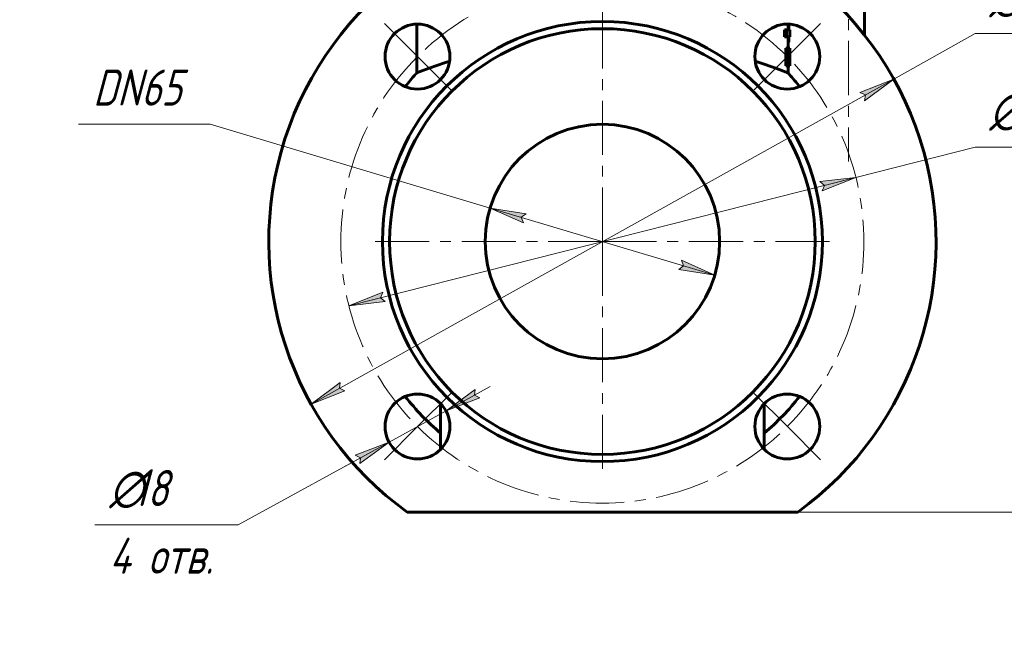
# Model space of a CAD drawing. Header units: millimetres. Extents: x 0 to 594, y 0 to 420.
# Tile 8 of 10: x 345 to 482, y 165 to 252. Entities that reach past the tile are written whole.
import ezdxf

# ---------------------------------------------------------------- set-up
doc = ezdxf.new("R2010")
doc.units = ezdxf.units.MM
for name, pattern in [('K5LT_AXLED', [12, 7.5, -1.5, 1.5, -1.5]), ('K5LT_BASIC', [0]), ('K5LT_THIN', [0])]:
    doc.linetypes.add(name, pattern=pattern)
doc.layers.add('Системный слой', color=7, linetype='Continuous')
doc.layers.add('Системный слой (1)', color=7, linetype='Continuous', true_color=0x6c6c6c)
doc.styles.add('KDIMTEXTSTYLE', font='GOST_AU.SHX', dxfattribs={"width": 0.96, "oblique": 15, "height": 5})
doc.styles.add('KTEXTSTYLE', font='GOST_AU.SHX', dxfattribs={"width": 0.56, "height": 5})
doc.dimstyles.new('KDIMSTYLE (0.50)', dxfattribs={"dimtxt": 5, "dimasz": 1, "dimexe": 2, "dimexo": 0, "dimgap": 1, "dimtad": 1, "dimlfac": 2, "dimtxsty": 'KDIMTEXTSTYLE', "dimsah": 1, "dimcen": 0, "dimdle": 1, "dimadec": 0, "dimazin": 0, "dimtfac": 0.667, "dimtmove": 0, "dimatfit": 3, "dimfxl": 1, "dimtvp": 1, "dimtolj": 1, "dimtzin": 0, "dimarcsym": 0})

# ---------------------------------------------------------------- blocks, each defined once
blk = doc.blocks.new('U48')
at = {"layer": 'Системный слой (1)', "color": 143, "linetype": 'K5LT_BASIC', "lineweight": 60, "true_color": 0x33acca}
for p, q in [((451.71, 245.45), (451.7, 245.44)), ((451.7, 245.44), (451.7, 245.44)), ((451.72, 245.45), (451.71, 245.45))]:
    blk.add_line(p, q, dxfattribs=at)
blk = doc.blocks.new('U49')
at = {"layer": 'Системный слой (1)', "color": 143, "linetype": 'K5LT_BASIC', "lineweight": 60, "true_color": 0x33acca}
for p, q in [((451.9, 245.47), (451.9, 245.46)), ((451.9, 245.46), (451.9, 245.46)), ((451.9, 245.46), (451.9, 245.45))]:
    blk.add_line(p, q, dxfattribs=at)
blk = doc.blocks.new('U50')
at = {"layer": 'Системный слой (1)', "color": 143, "linetype": 'K5LT_BASIC', "lineweight": 60, "true_color": 0x33acca}
for p, q in [((451.66, 251.24), (451.66, 250.47)), ((451.66, 249.47), (451.66, 247.92)), ((451.66, 245.47), (451.66, 244.48))]:
    blk.add_line(p, q, dxfattribs=at)
blk = doc.blocks.new('U51')
at = {"layer": 'Системный слой (1)', "color": 143, "linetype": 'K5LT_BASIC', "lineweight": 60, "true_color": 0x33acca}
for p, q in [((447.79, 245.89), (447.09, 246.12)), ((449.83, 245.17), (447.79, 245.89)), ((451.04, 244.72), (449.83, 245.17)), ((451.63, 244.49), (451.04, 244.72)), ((451.66, 244.48), (451.63, 244.49))]:
    blk.add_line(p, q, dxfattribs=at)
blk = doc.blocks.new('U52')
at = {"layer": 'Системный слой (1)', "color": 143, "linetype": 'K5LT_BASIC', "lineweight": 60, "true_color": 0x33acca}
for p, q in [((404.01, 245.88), (401.9, 245.13)), ((404.74, 246.13), (404.01, 245.88)), ((400.17, 244.48), (400.16, 244.48)), ((400.64, 244.66), (400.17, 244.48)), ((401.9, 245.13), (400.64, 244.66))]:
    blk.add_line(p, q, dxfattribs=at)
blk = doc.blocks.new('U53')
at = {"layer": 'Системный слой (1)', "color": 143, "linetype": 'K5LT_BASIC', "lineweight": 60, "true_color": 0x33acca}
for start, end in [(38.1389, 41.8571), (310.1835, 321.8604)]:
    blk.add_arc((425.91, 221.11), 34.76, start, end, dxfattribs=at)
blk = doc.blocks.new('D2')
at = {"layer": 'Системный слой (1)'}
for points in [[(462.26, 240.63), (466.31, 243.64), (461.62, 241.78), (462.38, 241.45)], [(385.52, 198.58), (390.21, 200.44), (389.45, 200.78), (389.57, 201.59)]]:
    blk.add_hatch(color=7, dxfattribs=at).paths.add_polyline_path(points)
at = {"layer": 'Системный слой (1)', "color": 7, "linetype": 'K5LT_THIN', "lineweight": 18, "true_color": 0xffffff}
for p, q in [((466.31, 243.64), (477.58, 249.93)), ((477.58, 249.93), (494.78, 249.93)), ((385.52, 198.58), (466.31, 243.64)), ((461.62, 241.78), (466.31, 243.64)), ((466.31, 243.64), (462.26, 240.63)), ((462.38, 241.45), (461.62, 241.78)), ((462.26, 240.63), (462.38, 241.45)), ((385.52, 198.58), (389.57, 201.59)), ((389.57, 201.59), (389.45, 200.78)), ((389.45, 200.78), (390.21, 200.44)), ((390.21, 200.44), (385.52, 198.58))]:
    blk.add_line(p, q, dxfattribs=at)
blk.add_wipeout([(479.58, 250.93), (479.58, 258.31), (492.25, 258.31), (492.25, 250.93)]).dxf.layer = 'Системный слой (1)'
at = {"layer": 'Системный слой (1)', "color": 7, "char_height": 5, "attachment_point": 1, "style": 'KTEXTSTYLE'}
for s, insert in [('\\H5.0;\\W1.000;\\Q15;\\Q15;\\W0.960;∅', (479.58, 257.51)), ('\\H5.0;\\W1.000;\\Q15;\\Q15;\\W0.960;185', (482.89, 257.51))]:
    blk.add_mtext(s, dxfattribs=dict(at, insert=insert))
blk = doc.blocks.new('KDIMARROW_01')
at = {"layer": 'Системный слой'}
blk.add_hatch(color=0, dxfattribs=at).paths.add_polyline_path([(-5, -0.66), (0, 0), (-5, 0.66), (-4.5, 0)])
at = {"layer": 'Системный слой', "color": 0, "linetype": 'K5LT_THIN', "lineweight": 18}
for p, q in [((-4.5, 0), (-5, 0.66)), ((-5, 0.66), (0, 0)), ((0, 0), (-5, -0.66)), ((-5, -0.66), (-4.5, 0))]:
    blk.add_line(p, q, dxfattribs=at)
at = {"layer": 'Системный слой (1)', "color": 0, "linetype": 'K5LT_THIN', "lineweight": 18}
blk.add_line((425.91, 221.11), (425.41, 221.11), dxfattribs=at)
blk = doc.blocks.new('D3')
at = {"layer": 'Системный слой (1)'}
for points in [[(456.37, 228.14), (461.05, 230.01), (456.05, 229.42), (456.69, 228.9)], [(395.78, 212.8), (395.13, 213.32), (395.46, 214.08), (390.77, 212.21)]]:
    blk.add_hatch(color=7, dxfattribs=at).paths.add_polyline_path(points)
at = {"layer": 'Системный слой (1)', "color": 7, "linetype": 'K5LT_THIN', "lineweight": 18, "true_color": 0xffffff}
for p, q in [((461.05, 230.01), (477.58, 234.19)), ((477.58, 234.19), (494.65, 234.19)), ((390.77, 212.21), (461.05, 230.01)), ((456.05, 229.42), (461.05, 230.01)), ((456.69, 228.9), (456.05, 229.42)), ((461.05, 230.01), (456.37, 228.14)), ((456.37, 228.14), (456.69, 228.9)), ((390.77, 212.21), (395.46, 214.08)), ((395.46, 214.08), (395.13, 213.32)), ((395.13, 213.32), (395.78, 212.8)), ((395.78, 212.8), (390.77, 212.21))]:
    blk.add_line(p, q, dxfattribs=at)
blk.add_wipeout([(479.58, 235.19), (479.58, 242.57), (492.12, 242.57), (492.12, 235.19)]).dxf.layer = 'Системный слой (1)'
at = {"layer": 'Системный слой (1)', "color": 7, "char_height": 5, "attachment_point": 1, "style": 'KTEXTSTYLE'}
for s, insert in [('\\H5.0;\\W1.000;\\Q15;\\Q15;\\W0.960;∅', (479.58, 241.78)), ('\\H5.0;\\W1.000;\\Q15;\\Q15;\\W0.960;145', (482.89, 241.78))]:
    blk.add_mtext(s, dxfattribs=dict(at, insert=insert))
blk = doc.blocks.new('D4')
at = {"layer": 'Системный слой (1)'}
for points in [[(408.17, 199.8), (408.93, 199.47), (404.23, 197.64), (408.29, 200.62)], [(392.27, 190.34), (396.33, 193.32), (391.63, 191.49), (392.39, 191.15)]]:
    blk.add_hatch(color=7, dxfattribs=at).paths.add_polyline_path(points)
at = {"layer": 'Системный слой (1)', "color": 7, "linetype": 'K5LT_THIN', "lineweight": 18, "true_color": 0xffffff}
for p, q in [((404.23, 197.64), (410.37, 201)), ((408.29, 200.62), (404.23, 197.64)), ((404.23, 197.64), (408.93, 199.47)), ((408.17, 199.8), (408.29, 200.62)), ((408.93, 199.47), (408.17, 199.8)), ((404.23, 197.64), (396.33, 193.32)), ((396.33, 193.32), (375.43, 181.86)), ((396.33, 193.32), (390.2, 189.95)), ((396.33, 193.32), (391.63, 191.49)), ((392.27, 190.34), (396.33, 193.32)), ((391.63, 191.49), (392.39, 191.15)), ((392.39, 191.15), (392.27, 190.34))]:
    blk.add_line(p, q, dxfattribs=at)
blk.add_wipeout([(357.56, 173.48), (357.56, 190.24), (372.8, 190.24), (372.8, 173.48)]).dxf.layer = 'Системный слой (1)'
blk.add_line((375.43, 181.86), (355.56, 181.86), dxfattribs=at)
at = {"layer": 'Системный слой (1)', "color": 7, "char_height": 5, "attachment_point": 1, "style": 'KTEXTSTYLE'}
for s, insert in [('\\H5.0;\\W1.000;\\Q15;\\Q15;\\W0.960;∅', (357.56, 189.45)), ('\\H5.0;\\W1.000;\\Q15;\\Q15;\\W0.960;18', (360.86, 189.45)), ('\\H5.0;\\W1.000;\\Q15;\\Q15;\\W0.960;4 отв.', (357.56, 180.07))]:
    blk.add_mtext(s, dxfattribs=dict(at, insert=insert))
blk = doc.blocks.new('D5')
at = {"layer": 'Системный слой (1)'}
for points in [[(414.65, 224.48), (415.32, 224.96), (410.34, 225.76), (414.95, 223.7)], [(441.48, 216.46), (436.88, 218.52), (437.17, 217.75), (436.5, 217.26)]]:
    blk.add_hatch(color=7, dxfattribs=at).paths.add_polyline_path(points)
at = {"layer": 'Системный слой (1)', "color": 7, "linetype": 'K5LT_THIN', "lineweight": 18, "true_color": 0xffffff}
for p, q in [((371.54, 237.36), (353.29, 237.36)), ((410.34, 225.76), (371.54, 237.36)), ((410.34, 225.76), (415.32, 224.96)), ((414.95, 223.7), (410.34, 225.76)), ((441.48, 216.46), (410.34, 225.76)), ((415.32, 224.96), (414.65, 224.48)), ((414.65, 224.48), (414.95, 223.7)), ((437.17, 217.75), (436.88, 218.52)), ((436.88, 218.52), (441.48, 216.46)), ((436.5, 217.26), (437.17, 217.75)), ((441.48, 216.46), (436.5, 217.26))]:
    blk.add_line(p, q, dxfattribs=at)
blk.add_wipeout([(355.29, 238.36), (355.29, 245.74), (368.97, 245.74), (368.97, 238.36)]).dxf.layer = 'Системный слой (1)'
at = {"layer": 'Системный слой (1)', "color": 7, "insert": (355.29, 244.95), "char_height": 5, "attachment_point": 1, "style": 'KTEXTSTYLE'}
blk.add_mtext('\\H5.0;\\W1.000;\\Q15;\\Q15;\\W0.960;DN65', dxfattribs=at)
blk = doc.blocks.new('U60')
at = {"layer": 'Системный слой (1)', "color": 30, "linetype": 'K5LT_AXLED', "lineweight": 18, "true_color": 0xff8000}
for q in [(425.91, 253.61), (393.41, 221.11), (458.41, 221.11), (425.91, 188.61)]:
    blk.add_line((425.91, 221.11), q, dxfattribs=at)
blk = doc.blocks.new('U61')
at = {"layer": 'Системный слой (1)', "color": 30, "linetype": 'K5LT_AXLED', "lineweight": 18, "true_color": 0xff8000}
for p, q in [((400.28, 246.74), (395.68, 251.34)), ((451.55, 246.74), (456.14, 251.34)), ((404.88, 242.15), (400.28, 246.74)), ((446.95, 242.15), (451.55, 246.74)), ((404.88, 200.07), (400.28, 195.48)), ((446.95, 200.07), (451.55, 195.48)), ((400.28, 195.48), (395.68, 190.88)), ((451.55, 195.48), (456.14, 190.88))]:
    blk.add_line(p, q, dxfattribs=at)
for start, end in [(45, 135), (135, 225), (315, 45), (225, 315)]:
    blk.add_arc((425.91, 221.11), 36.25, start, end, dxfattribs=at)
blk = doc.blocks.new('D6')
at = {"layer": 'Системный слой (1)'}
for points in [[(515.63, 301.11), (514.97, 306.11), (514.31, 301.11), (514.97, 301.61)], [(514.97, 183.61), (515.63, 188.61), (514.97, 188.11), (514.31, 188.61)]]:
    blk.add_hatch(color=7, dxfattribs=at).paths.add_polyline_path(points)
at = {"layer": 'Системный слой (1)', "color": 7, "linetype": 'K5LT_THIN', "lineweight": 18, "true_color": 0xffffff}
for p, q in [((428.68, 306.11), (516.97, 306.11)), ((514.31, 301.11), (514.97, 306.11)), ((514.97, 306.11), (515.63, 301.11)), ((514.97, 306.11), (514.97, 183.61)), ((514.97, 301.61), (514.31, 301.11)), ((515.63, 301.11), (514.97, 301.61)), ((514.97, 183.61), (514.31, 188.61)), ((514.31, 188.61), (514.97, 188.11)), ((514.97, 188.11), (515.63, 188.61)), ((515.63, 188.61), (514.97, 183.61)), ((452.98, 183.61), (516.97, 183.61))]:
    blk.add_line(p, q, dxfattribs=at)
blk.add_wipeout([(513.97, 239.45), (506.59, 239.45), (506.59, 249.84), (513.97, 249.84)]).dxf.layer = 'Системный слой (1)'
at = {"layer": 'Системный слой (1)', "color": 7, "insert": (507.38, 239.45), "char_height": 5, "attachment_point": 1, "rotation": 90, "style": 'KTEXTSTYLE'}
blk.add_mtext('\\H5.0;\\W1.000;\\Q15;\\Q15;\\W0.960;245', dxfattribs=at)

msp = doc.modelspace()

# ---------------------------------------------------------------- linework, layer by layer
at = {"layer": 'Системный слой (1)', "color": 30, "linetype": 'K5LT_AXLED', "lineweight": 18, "true_color": 0xff8000}
msp.add_line((459.9591, 284.9115), (460.0386, 232.2109), dxfattribs=at)
at = {"layer": 'Системный слой (1)', "color": 143, "linetype": 'K5LT_BASIC', "lineweight": 60, "true_color": 0x33acca}
for p, q in [((462.2091, 284.9149), (462.2622, 249.7076)), ((400.1629, 251.2417), (400.1629, 244.4788)), ((451.6629, 251.2244), (451.7579, 251.2244)), ((451.7579, 251.2244), (451.7579, 250.4744)), ((451.1728, 250.4744), (451.1728, 249.4744)), ((451.1728, 250.4744), (451.4276, 250.4744)), ((451.4276, 250.4744), (451.4276, 249.4744)), ((451.9129, 250.4744), (451.4276, 250.4744)), ((451.9129, 250.4744), (451.9129, 249.4744)), ((451.1728, 249.4744), (451.4276, 249.4744)), ((451.9129, 249.4744), (451.4276, 249.4744)), ((451.6629, 248.7244), (451.7579, 248.7244)), ((451.7579, 249.4744), (451.7579, 248.7244)), ((451.3266, 247.9198), (451.5799, 247.9198)), ((451.3266, 247.9198), (451.3266, 245.4744)), ((451.6822, 247.9198), (451.5799, 247.9198)), ((451.5799, 247.9198), (451.5799, 245.4744)), ((451.6302, 247.6544), (451.6302, 245.7381)), ((451.6822, 247.6544), (451.6302, 247.6544)), ((451.6822, 247.9198), (451.8482, 247.9198)), ((451.8482, 247.9198), (451.8482, 245.4744)), ((451.8691, 247.9198), (451.8482, 247.9198)), ((451.8691, 247.9198), (451.9115, 247.9198)), ((451.8691, 247.3605), (451.8691, 245.4744)), ((451.9129, 247.9198), (451.9115, 247.9198)), ((451.9115, 247.9198), (451.9115, 246.0287)), ((451.9129, 247.9198), (451.9129, 245.4744)), ((451.6781, 245.7381), (451.6302, 245.7381)), ((451.7725, 246.7727), (451.7725, 246.6232)), ((451.8039, 246.7693), (451.8039, 246.6232)), ((451.3266, 245.4744), (451.5799, 245.4744)), ((451.6302, 245.4744), (451.5799, 245.4744)), ((451.6781, 245.4744), (451.6302, 245.4744)), ((451.6629, 245.4543), (451.8996, 245.4543)), ((451.6629, 245.4409), (451.6975, 245.4409)), ((451.6781, 245.4744), (451.8482, 245.4744)), ((451.8691, 245.4744), (451.8482, 245.4744)), ((451.8691, 245.4744), (451.9114, 245.4744)), ((451.9129, 245.4744), (451.9114, 245.4744)), ((403.4815, 198.6406), (403.4815, 192.3155)), ((448.3442, 198.6406), (448.3442, 192.3155)), ((398.8424, 183.6107), (452.9834, 183.6107))]:
    msp.add_line(p, q, dxfattribs=at)
for centre, radius in [((425.9129, 221.1107), 30.5), ((400.2803, 246.7433), 4.5), ((451.5455, 246.7433), 4.5), ((425.9129, 221.1107), 29.5), ((425.9129, 221.1107), 16.25), ((400.2803, 195.478), 4.5), ((451.5455, 195.478), 4.5)]:
    msp.add_circle(centre, radius, dxfattribs=at)
for radius, start, end in [(46.25, 305.824774, 234.175226), (34.7647, 138.142899, 141.860908), (34.7647, 218.140643, 229.816016)]:
    msp.add_arc((425.9129, 221.1107), radius, start, end, dxfattribs=at)
for centre, major_axis, ratio, start_param in [((425.9129, 245.6117), (0, -39.777), 0.65364479, 1.58128048), ((425.9129, 245.0491), (0, -39.8338), 0.6527114, 1.58147448)]:
    msp.add_ellipse(centre, major_axis=major_axis, ratio=ratio, start_param=start_param, end_param=1.62885522, dxfattribs=at)
for points, knots in [([(451.8039, 246.7693), (451.8039, 246.8962), (451.8025, 247.0485), (451.7979, 247.2141), (451.7956, 247.2791), (451.7922, 247.3637), (451.7866, 247.4675), (451.7796, 247.5611), (451.7726, 247.6327), (451.7659, 247.691), (451.7584, 247.7421), (451.7506, 247.7849), (451.7447, 247.8117), (451.7392, 247.833), (451.7324, 247.8564), (451.7203, 247.8885), (451.703, 247.9141), (451.689, 247.9198), (451.6822, 247.9198)], [0, 0, 0, 0, 4.08501359, 4.81782207, 5.51977424, 6.29662581, 7.76046611, 9.29733138, 10.03103945, 10.90596318, 12.07248196, 12.78044276, 13.54779025, 13.95025955, 14.45221839, 15.57132747, 17.35032926, 19, 19, 19, 19]), ([(451.7725, 246.7727), (451.7725, 246.8562), (451.7716, 246.9805), (451.768, 247.1262), (451.7654, 247.1976), (451.7622, 247.2696), (451.7565, 247.3688), (451.7469, 247.4699), (451.736, 247.5414), (451.7293, 247.573), (451.7247, 247.5906), (451.7201, 247.6066), (451.7067, 247.643), (451.6928, 247.6544), (451.6822, 247.6544)], [0, 0, 0, 0, 2.87325486, 4.17972925, 5.07173491, 5.43814758, 6.83464337, 8.87004651, 9.91063613, 10.85636567, 11.08095949, 11.34585415, 12.26325958, 15, 15, 15, 15]), ([(451.6781, 245.4744), (451.6866, 245.4744), (451.7011, 245.4808), (451.7197, 245.5084), (451.7309, 245.537), (451.7393, 245.565), (451.7464, 245.5922), (451.7554, 245.6364), (451.7651, 245.6982), (451.7733, 245.7676), (451.782, 245.8613), (451.7884, 245.9559), (451.7934, 246.0586), (451.7959, 246.1208), (451.7978, 246.1783), (451.8008, 246.2816), (451.8034, 246.4358), (451.8039, 246.5669), (451.8039, 246.6232)], [0, 0, 0, 0, 2.00836035, 3.48225521, 4.79788812, 5.09509656, 5.92373278, 6.90489984, 7.99433633, 9.35389163, 10.19468046, 11.96515204, 12.95725594, 13.81963218, 14.08295215, 14.87769108, 17.22390253, 19, 19, 19, 19]), ([(451.6781, 245.7381), (451.6858, 245.7381), (451.7008, 245.7458), (451.7174, 245.7806), (451.7277, 245.8196), (451.732, 245.8406), (451.7362, 245.863), (451.741, 245.8926), (451.7489, 245.9542), (451.7558, 246.0307), (451.7605, 246.1058), (451.7637, 246.1676), (451.7665, 246.2351), (451.769, 246.318), (451.7717, 246.4475), (451.7725, 246.5487), (451.7725, 246.6232)], [0, 0, 0, 0, 2.18916123, 4.31167804, 5.16907929, 5.73990248, 5.92167297, 6.74800013, 7.65722572, 9.42873568, 10.4530548, 10.92764014, 12.01514552, 13.18888019, 14.18121462, 17, 17, 17, 17]), ([(400.0197, 244.3083), (400.0321, 244.3221), (400.0567, 244.35), (400.0928, 244.3923), (400.1282, 244.4352), (400.1514, 244.4642), (400.1629, 244.4788)], [0, 0, 0, 0, 0.0159055, 0.0318144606, 0.0477228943, 0.0636267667, 0.0636267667, 0.0636267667, 0.0636267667]), ([(451.6629, 244.4788), (451.6744, 244.4642), (451.6975, 244.4352), (451.733, 244.3923), (451.7691, 244.35), (451.7937, 244.3221), (451.806, 244.3083)], [0, 0, 0, 0, 0.0159038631, 0.0318122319, 0.0477211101, 0.0636265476, 0.0636265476, 0.0636265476, 0.0636265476])]:
    msp.add_open_spline(points, degree=3, knots=knots, dxfattribs=at)

# ---------------------------------------------------------------- block references
at = {"layer": 'Системный слой (1)'}
for name in ['U50', 'U52', 'U51', 'U48', 'U49', 'U53']:
    msp.add_blockref(name, (0, 0), dxfattribs=at)

# ---------------------------------------------------------------- next in the draw order: dimensions: what is measured, and where the dimension line sits
at = {"layer": 'Системный слой (1)', "color": 7}
dim = msp.add_diameter_dim_2p(p1=(345.1267, 176.0568), p2=(506.699, 266.1645), dimstyle='KDIMSTYLE (0.50)', override={"dimtih": 1, "dimtoh": 1, "dimpost": '\\H5.0;\\W0.960;\\Q15;<>', "dimblk1": 'KDIMARROW_01', "dimblk2": 'KDIMARROW_01', "dimclrt": 7, "dimtol": 1, "dimtp": 0, "dimtm": 0, "dimtdec": 5, "dimtmove": 1, "dimatfit": 2, "dimtolj": 1}, dxfattribs=at)
dim.commit()
dim.dimension.update_dxf_attribs({"geometry": 'D2', "text_midpoint": (479.5804, 249.9253), "dimtype": 163})

# ---------------------------------------------------------------- next in the draw order: linework, layer by layer
at = {"layer": 'Системный слой (1)', "color": 30, "linetype": 'K5LT_AXLED', "lineweight": 18, "true_color": 0xff8000}
msp.add_line((425.9129, 259.1106), (425.9129, 246.6107), dxfattribs=at)

# ---------------------------------------------------------------- next in the draw order: dimensions: what is measured, and where the dimension line sits
at = {"layer": 'Системный слой (1)', "color": 7}
dim = msp.add_diameter_dim_2p(p1=(355.6304, 203.3168), p2=(496.1954, 238.9045), dimstyle='KDIMSTYLE (0.50)', override={"dimtih": 1, "dimtoh": 1, "dimpost": '\\H5.0;\\W0.960;\\Q15;<>', "dimblk1": 'KDIMARROW_01', "dimblk2": 'KDIMARROW_01', "dimclrt": 7, "dimtol": 1, "dimtp": 0, "dimtm": 0, "dimtdec": 5, "dimtmove": 1, "dimatfit": 2, "dimtolj": 1}, dxfattribs=at)
dim.commit()
dim.dimension.update_dxf_attribs({"geometry": 'D3', "text_midpoint": (479.5804, 234.1917), "dimtype": 163})
dim = msp.add_diameter_dim_2p(p1=(408.1728, 199.8034), p2=(392.3878, 191.1527), dimstyle='KDIMSTYLE (0.50)', override={"dimtih": 1, "dimtoh": 1, "dimpost": '\\H5.0;\\W0.960;\\Q15;<>\\X\\H5.0;\\W0.960;\\Q15;\\Q15;4 отв.', "dimblk1": 'KDIMARROW_01', "dimblk2": 'KDIMARROW_01', "dimclrt": 7, "dimtol": 1, "dimtp": 0, "dimtm": 0, "dimtdec": 5, "dimtmove": 1, "dimatfit": 2, "dimtolj": 1}, dxfattribs=at)
dim.commit()
dim.dimension.update_dxf_attribs({"geometry": 'D4', "text_midpoint": (373.4325, 181.8607)})

# ---------------------------------------------------------------- next in the draw order: dimensions: what is measured, and where the dimension line sits
dim = msp.add_diameter_dim_2p(p1=(457.0518, 211.8037), p2=(394.774, 230.4177), dimstyle='KDIMSTYLE (0.50)', override={"dimtih": 1, "dimtoh": 1, "dimpost": '\\H5.0;\\W0.960;\\Q15;\\Q15;DN\\H5.0;\\W0.960;\\Q15;<>', "dimblk1": 'KDIMARROW_01', "dimblk2": 'KDIMARROW_01', "dimclrt": 7, "dimtol": 1, "dimtp": 0, "dimtm": 0, "dimtdec": 5, "dimtmove": 1, "dimatfit": 2, "dimtolj": 1}, dxfattribs=at)
dim.commit()
dim.dimension.update_dxf_attribs({"geometry": 'D5', "text_midpoint": (369.5445, 237.3607), "dimtype": 163})

# ---------------------------------------------------------------- next in the draw order: block references
at = {"layer": 'Системный слой (1)'}
for name in ['U61', 'U60']:
    msp.add_blockref(name, (0, 0), dxfattribs=at)

# ---------------------------------------------------------------- next in the draw order: dimensions: what is measured, and where the dimension line sits
at = {"layer": 'Системный слой (1)', "color": 7}
dim = msp.add_linear_dim(base=(514.9716, 306.1107), p1=(452.9834, 183.6107), p2=(428.6766, 306.1107), angle=90, dimstyle='KDIMSTYLE (0.50)', override={"dimexo": 0, "dimpost": '\\H5.0;\\W0.960;\\Q15;<>', "dimblk1": 'KDIMARROW_01', "dimblk2": 'KDIMARROW_01', "dimse1": 0, "dimse2": 0, "dimclrt": 7, "dimtol": 1, "dimtp": 0, "dimtm": 0, "dimtdec": 5, "dimtolj": 1}, dxfattribs=at)
dim.commit()
dim.dimension.update_dxf_attribs({"geometry": 'D6', "text_midpoint": (514.9716, 244.8607), "dimtype": 160})

doc.saveas('drawing.dxf')
